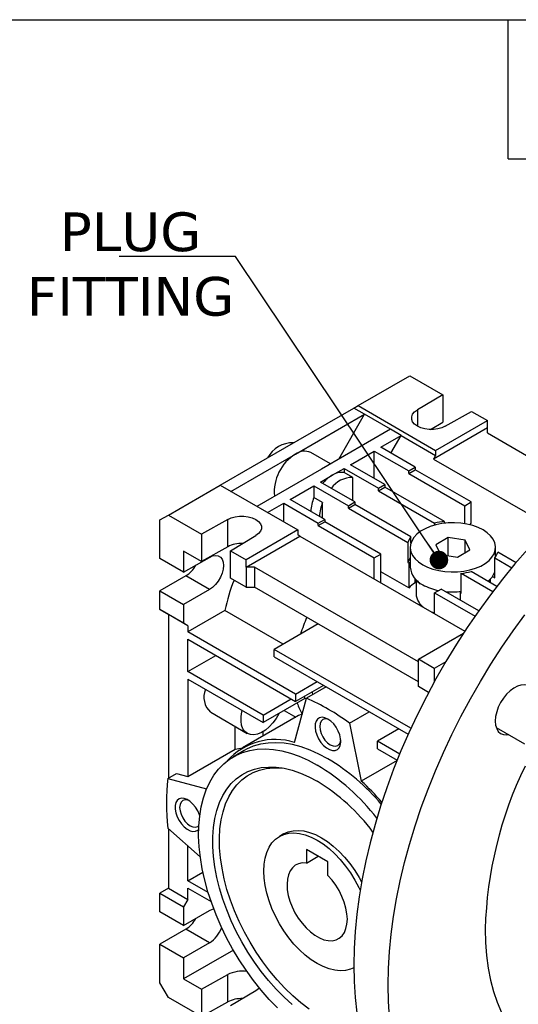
# Model space of a CAD drawing. Header units: millimetres. Extents: x 19 to 819, y 19 to 629.
# Tile 6 of 7: x 651 to 733, y 467 to 629. Entities that reach past the tile are written whole.
import ezdxf

# ---------------------------------------------------------------- set-up
doc = ezdxf.new("R2010")
doc.units = ezdxf.units.MM
doc.header["$LTSCALE"] = 3
doc.linetypes.add('SLD-Solid', pattern=[0])
doc.layers.add('TEXT', color=140, linetype='SLD-Solid', lineweight=25)
doc.styles.add('SLDTEXTSTYLE0', font='VERDANA.TTF')
doc.styles.get("Standard").update_dxf_attribs({"font": 'VERDANA.TTF'})
doc.dimstyles.new('SLDDIMSTYLE6', dxfattribs={"dimtxt": 0.18, "dimasz": 3.048, "dimexe": 0, "dimexo": 0.0625, "dimgap": 0, "dimtad": 0, "dimtih": 1, "dimtoh": 1, "dimdec": 0, "dimrnd": 1e-09, "dimzin": 0, "dimdsep": 46, "dimtxsty": 'Standard', "dimblk1": 'DOT', "dimblk2": 'DOT', "dimsah": 1, "dimcen": 0.09, "dimadec": 0, "dimazin": 0, "dimtfac": 3.048, "dimtdec": 0, "dimtofl": 0, "dimtmove": 0, "dimatfit": 3, "dimldrblk": 'DOT', "dimfxl": 0, "dimfrac": 2, "dimtolj": 1, "dimtzin": 0, "dimarcsym": 0})

# ---------------------------------------------------------------- blocks, each defined once
blk = doc.blocks.new('_Dot')
at = {"color": 0, "linetype": 'ByBlock', "lineweight": -2}
blk.add_line((-0.5, 0), (-1, 0), dxfattribs=at)
at = {"color": 0, "linetype": 'ByBlock', "const_width": 0.5}
blk.add_lwpolyline([(-0.25, 0, 1), (0.25, 0, 1)], format="xyb", close=True, dxfattribs=at)

msp = doc.modelspace()

# ---------------------------------------------------------------- linework, layer by layer
for p, q in [((706.87, 565.31), (715.36, 570.21)), ((715.36, 570.21), (720.77, 567.09)), ((720.77, 567.09), (716.6, 564.6)), ((720.77, 567.09), (720.77, 562.6)), ((694.85, 558.38), (706.17, 564.91)), ((706.17, 564.91), (706.87, 565.31)), ((707.93, 563.89), (706.17, 564.91)), ((706.87, 565.31), (719.6, 557.97)), ((716.6, 564.6), (716.6, 561.95)), ((721.19, 561.95), (725.51, 564.35)), ((725.51, 564.35), (728.09, 562.87)), ((696.62, 557.35), (707.93, 563.89)), ((703.69, 556.54), (707.93, 563.89)), ((712.18, 561.44), (707.93, 563.89)), ((718.75, 561.4), (720.77, 562.6)), ((719.6, 557.97), (728.09, 562.87)), ((728.09, 561.64), (728.09, 562.87)), ((712.18, 561.44), (700.86, 554.91)), ((713.95, 560.42), (712.18, 561.44)), ((728.09, 561.64), (719.25, 556.54)), ((728.09, 560.82), (728.09, 561.64)), ((728.09, 560.82), (744.55, 551.32)), ((710.59, 558.48), (713.95, 560.42)), ((712.27, 557.51), (713.95, 560.42)), ((713.95, 560.42), (719.6, 557.15)), ((684.25, 552.25), (694.85, 558.38)), ((702.33, 555.75), (699.12, 557.6)), ((705.64, 555.62), (709.53, 557.86)), ((709.53, 557.86), (715.18, 554.6)), ((709.53, 553.37), (709.53, 557.86)), ((716.24, 555.21), (710.59, 558.48)), ((719.6, 557.97), (719.6, 557.15)), ((686.01, 551.23), (696.62, 557.35)), ((719.6, 557.15), (719.25, 556.54)), ((719.25, 556.54), (738.3, 545.54)), ((700.86, 554.91), (690.26, 548.78)), ((702.63, 553.88), (704.58, 555.01)), ((704.58, 555.01), (710.23, 551.74)), ((704.58, 555.01), (704.58, 554.33)), ((705.99, 553.52), (704.58, 554.33)), ((711.29, 552.35), (705.64, 555.62)), ((715.18, 554.6), (716.24, 555.21)), ((715.18, 554.19), (716.24, 554.8)), ((715.18, 554.19), (715.18, 554.6)), ((716.24, 555.21), (716.24, 554.8)), ((725.44, 549.5), (716.24, 554.8)), ((700.69, 552.76), (702.63, 553.88)), ((706.34, 549.5), (700.69, 552.76)), ((705.99, 549.7), (705.99, 553.52)), ((715.18, 554.19), (724.38, 548.88)), ((675.76, 547.35), (684.25, 552.25)), ((684.25, 552.25), (696.97, 544.9)), ((695.74, 549.9), (699.63, 552.15)), ((699.63, 552.15), (699.63, 550.22)), ((699.63, 552.15), (705.28, 548.88)), ((710.23, 551.74), (711.29, 552.35)), ((710.23, 551.33), (711.29, 551.95)), ((710.23, 551.33), (710.23, 551.74)), ((710.23, 551.33), (719.44, 546.02)), ((711.29, 552.35), (711.29, 551.95)), ((721.07, 546.3), (711.29, 551.95)), ((701.39, 546.64), (695.74, 549.9)), ((701.04, 549.4), (699.63, 550.22)), ((705.28, 548.88), (706.34, 549.5)), ((706.34, 549.5), (706.34, 549.09)), ((724.38, 548.88), (725.44, 549.5)), ((725.44, 546.03), (725.44, 549.5)), ((692.03, 547.76), (694.68, 549.29)), ((694.68, 546.23), (694.68, 549.29)), ((694.68, 549.29), (700.33, 546.03)), ((701.04, 546.84), (701.04, 549.4)), ((705.28, 548.48), (706.34, 549.09)), ((705.28, 548.48), (705.28, 548.88)), ((705.28, 548.48), (715.06, 542.83)), ((715.55, 543.77), (706.34, 549.09)), ((724.38, 545.93), (724.38, 548.88)), ((674.35, 546.54), (675.76, 547.35)), ((674.35, 540.21), (674.35, 546.54)), ((675.76, 547.35), (681.17, 544.23)), ((685.48, 546.64), (681.17, 544.23)), ((685.48, 542.15), (685.48, 546.64)), ((700.33, 546.03), (701.39, 546.64)), ((700.33, 545.62), (701.39, 546.23)), ((701.39, 546.64), (701.39, 546.23)), ((710.59, 540.92), (701.39, 546.23)), ((721.07, 546.01), (721.07, 546.3)), ((696.97, 544.9), (688.49, 540.01)), ((696.97, 544.9), (696.97, 544.09)), ((700.33, 545.62), (700.33, 546.03)), ((700.33, 545.62), (709.53, 540.31)), ((719.44, 546.02), (719.44, 545.7)), ((721.07, 546.1), (721.2, 546.02)), ((725.27, 545.74), (725.44, 546.03)), ((681.17, 544.23), (681.17, 539.74)), ((685.91, 541.49), (690.08, 543.99)), ((688.49, 538.78), (697.33, 543.88)), ((697.33, 543.88), (696.97, 544.09)), ((697.33, 543.88), (724.38, 528.27)), ((715.55, 542.8), (715.55, 543.77)), ((721.68, 543.66), (719.64, 542.48)), ((724.47, 543.23), (721.68, 543.66)), ((721.68, 540.67), (721.68, 543.66)), ((725.22, 541.62), (724.47, 543.23)), ((724.47, 541.18), (724.47, 543.23)), ((678.24, 541.43), (678.24, 537.96)), ((681.17, 539.74), (678.24, 541.43)), ((685.48, 542.15), (681.17, 539.74)), ((685.91, 541.49), (688.49, 540.01)), ((685.91, 537), (685.91, 541.49)), ((715.06, 542.83), (715.06, 539.57)), ((715.43, 542.05), (715.43, 538.78)), ((719.64, 542.48), (720.39, 540.87)), ((723.18, 540.44), (725.22, 541.62)), ((729.43, 540.49), (729.43, 542.05)), ((678.24, 537.96), (674.35, 540.21)), ((678.24, 537.96), (682.48, 540.41)), ((688.49, 538.78), (688.49, 540.01)), ((709.53, 540.31), (710.59, 540.92)), ((709.53, 536.84), (709.53, 540.31)), ((710.59, 536.23), (710.59, 540.92)), ((720.39, 540.87), (723.18, 540.44)), ((729.31, 540.32), (732.11, 538.71)), ((729.31, 537.06), (729.31, 540.32)), ((732.8, 539.53), (729.81, 541.26)), ((689.9, 538.78), (688.49, 538.78)), ((688.49, 538.78), (688.49, 535.52)), ((716.77, 523.27), (689.9, 538.78)), ((689.9, 538.78), (689.9, 535.52)), ((715.06, 539.57), (715.18, 539.5)), ((715.18, 539.5), (715.43, 539.64)), ((715.18, 539.5), (715.18, 535.38)), ((678.59, 537.35), (674.35, 534.9)), ((682.48, 535.11), (678.59, 537.35)), ((688.49, 535.52), (685.91, 537)), ((715.18, 535.38), (710.59, 538.03)), ((716.24, 536.25), (716.24, 536.89)), ((716.43, 536.7), (716.43, 534.67)), ((723.8, 537.79), (728.99, 534.79)), ((723.8, 534.52), (723.8, 537.79)), ((729.64, 535.64), (725.42, 538.08)), ((728.43, 536.34), (728.43, 536.7)), ((728.62, 536.23), (728.62, 536.89)), ((728.93, 537.28), (729.31, 537.06)), ((729.31, 537.85), (729.22, 537.8)), ((674.35, 534.9), (678.24, 532.66)), ((674.35, 531.84), (674.35, 534.9)), ((682.48, 535.11), (678.24, 532.66)), ((688.49, 535.52), (689.9, 535.52)), ((716.77, 520), (689.9, 535.52)), ((719.43, 534.6), (720.49, 535.21)), ((726.68, 531.64), (720.49, 535.21)), ((719.43, 531.13), (719.43, 534.6)), ((719.43, 534.6), (726.07, 530.76)), ((723.8, 534.67), (723.67, 534.6)), ((723.67, 533.37), (723.67, 534.6)), ((723.67, 534.6), (723.8, 534.52)), ((678.24, 529.59), (674.35, 531.84)), ((674.35, 531.84), (675.76, 531.02)), ((678.24, 532.66), (678.24, 529.59)), ((685.03, 531.7), (678.94, 528.19)), ((694.6, 526.18), (685.03, 531.7)), ((675.76, 531.02), (675.76, 504.21)), ((678.94, 529.19), (675.76, 531.02)), ((719.43, 531.3), (718.88, 531.44)), ((678.94, 529.19), (678.24, 529.59)), ((678.94, 529.19), (678.94, 528.19)), ((700.33, 529.49), (693.09, 525.31)), ((696.62, 517.98), (678.94, 528.19)), ((678.94, 526.96), (696.62, 516.76)), ((678.94, 521.66), (678.94, 526.96)), ((716.77, 523.68), (724.16, 527.94)), ((715.54, 512.35), (693.09, 525.31)), ((693.09, 524.08), (693.09, 525.31)), ((678.94, 521.66), (683.54, 524.31)), ((693.09, 524.08), (715.1, 511.38)), ((719.35, 522.19), (716.77, 523.68)), ((716.77, 522.45), (716.77, 523.68)), ((716.77, 519.19), (716.77, 522.45)), ((721.25, 523.25), (719.35, 522.19)), ((719.35, 522.19), (719.35, 519.92)), ((691.32, 514.51), (678.94, 521.66)), ((678.94, 520.43), (691.32, 513.29)), ((678.94, 520.43), (678.94, 504.46)), ((696.62, 517.98), (700.14, 520.01)), ((701.2, 519.4), (696.62, 516.76)), ((701.63, 519.15), (698.39, 517.28)), ((718.44, 518.22), (716.77, 519.19)), ((698.13, 517.22), (691.32, 513.29)), ((691.32, 514.51), (695.91, 517.17)), ((696.45, 510.02), (698.39, 517.28)), ((696.62, 517.98), (696.62, 516.76)), ((682.68, 514.98), (688.69, 511.51)), ((697.11, 514.44), (687.93, 509.14)), ((691.32, 514.51), (691.32, 513.29)), ((694.75, 515.27), (696.64, 514.17)), ((697.71, 514.66), (697.12, 514.43)), ((705.46, 513.2), (708.7, 515.07)), ((686.72, 508.95), (686.72, 512.64)), ((705.46, 513.2), (707.4, 503.7)), ((713.57, 512.26), (710.06, 510.23)), ((729.54, 512.51), (734.18, 509.83)), ((691.32, 511.1), (691.32, 511.84)), ((686.72, 508.95), (687.91, 509.13)), ((710.06, 509), (710.06, 510.23)), ((713.7, 508.13), (710.06, 510.23)), ((678.94, 504.46), (686.72, 508.95)), ((688.18, 508.71), (686.41, 507.69)), ((710.06, 509), (713.3, 507.13)), ((713.28, 507.09), (707.4, 503.7)), ((675.64, 504.14), (677.06, 504.96)), ((677.06, 504.96), (678.94, 504.46)), ((675.64, 504.14), (682.02, 502.44)), ((680.98, 491.25), (675.64, 495.98)), ((675.76, 495.88), (675.76, 486.11)), ((694.66, 495.02), (693.96, 494.61)), ((678.94, 487.34), (678.94, 493.05)), ((701.92, 490.44), (698.39, 492.48)), ((698.39, 492.48), (698.39, 490.23)), ((698.39, 490.23), (700.34, 491.36)), ((701.92, 488.19), (701.92, 490.44)), ((678.94, 487.34), (681.4, 488.76)), ((682.26, 485.42), (678.94, 487.34)), ((675.76, 486.11), (674.35, 485.3)), ((674.35, 485.3), (678.24, 483.05)), ((674.35, 482.23), (674.35, 485.3)), ((675.76, 486.11), (678.94, 484.28)), ((678.94, 486.11), (682.75, 483.92)), ((678.94, 484.28), (678.94, 486.11)), ((678.94, 484.28), (678.24, 483.05)), ((678.24, 479.99), (674.35, 482.23)), ((678.24, 483.05), (678.24, 479.99)), ((678.24, 479.99), (682.48, 482.44)), ((678.59, 479.38), (674.35, 476.93)), ((682.48, 477.13), (678.59, 479.38)), ((674.35, 476.93), (678.24, 474.68)), ((674.35, 470.6), (674.35, 476.93)), ((682.48, 477.13), (678.24, 474.68)), ((686.41, 475.93), (678.24, 471.21)), ((678.24, 474.68), (678.24, 471.21)), ((681.17, 469.52), (685.48, 471.93)), ((685.48, 467.44), (685.48, 471.93)), ((675.76, 468.15), (674.35, 470.6)), ((678.24, 471.21), (681.17, 469.52)), ((681.17, 469.52), (681.17, 465.03)), ((690.08, 469.27), (685.91, 466.78)), ((681.17, 465.03), (675.76, 468.15)), ((681.17, 465.03), (685.48, 467.44))]:
    msp.add_line(p, q)
at = {"flags": 128}
for points in [[(721.19, 561.95), (720.62, 561.69), (719.97, 561.5), (719.26, 561.41), (718.53, 561.41), (717.82, 561.5), (717.17, 561.69), (716.6, 561.95), (716.14, 562.28), (715.83, 562.65), (715.67, 563.06), (715.67, 563.48), (715.83, 563.89), (716.14, 564.27), (716.6, 564.6)], [(685.48, 546.64), (686.05, 546.9), (686.71, 547.08), (687.42, 547.18), (688.15, 547.18), (688.86, 547.08), (689.51, 546.9), (690.08, 546.64), (690.53, 546.31), (690.85, 545.93), (691.01, 545.52), (691.01, 545.1), (690.85, 544.69), (690.53, 544.31), (690.08, 543.99)], [(717.48, 539.19), (718.27, 538.8), (719.16, 538.47), (720.12, 538.23), (721.13, 538.08), (722.17, 538.01), (723.21, 538.03), (724.24, 538.14), (725.23, 538.34), (726.15, 538.63), (727, 538.98), (727.74, 539.41), (728.36, 539.9), (728.85, 540.43), (729.19, 541), (729.39, 541.59), (729.43, 542.2), (729.31, 542.8), (729.04, 543.38), (728.62, 543.94), (728.06, 544.45), (727.38, 544.9), (726.59, 545.3), (725.7, 545.62), (724.74, 545.86), (723.73, 546.02), (722.69, 546.09), (721.65, 546.06), (720.62, 545.95), (719.63, 545.75), (718.71, 545.47), (717.86, 545.11), (717.12, 544.68), (716.5, 544.2), (716.01, 543.66), (715.67, 543.09), (715.47, 542.5), (715.44, 541.9), (715.55, 541.3), (715.82, 540.71), (716.24, 540.16), (716.8, 539.65), (717.48, 539.19)], [(734.72, 541.73), (732.62, 539.32), (730.58, 536.83), (728.59, 534.26), (726.67, 531.62), (724.8, 528.91), (723.01, 526.14), (721.29, 523.32), (719.65, 520.45), (718.08, 517.54), (716.6, 514.6), (715.21, 511.62), (713.91, 508.63), (712.7, 505.62), (711.59, 502.6), (710.57, 499.59), (709.66, 496.57), (708.85, 493.57), (708.14, 490.59), (707.54, 487.63), (707.05, 484.71), (706.66, 481.83), (706.39, 478.99), (706.22, 476.2), (706.17, 473.47)], [(682.48, 540.41), (682.99, 540.64), (683.48, 540.73), (683.91, 540.66), (684.28, 540.45), (684.55, 540.11), (684.72, 539.64), (684.78, 539.09), (684.72, 538.46), (684.55, 537.8), (684.28, 537.14), (683.91, 536.51), (683.48, 535.94), (682.99, 535.47), (682.48, 535.11)], [(711.82, 470.2), (711.88, 472.93), (712.04, 475.72), (712.32, 478.56), (712.71, 481.45), (713.2, 484.37), (713.8, 487.33), (714.51, 490.31), (715.32, 493.31), (716.23, 496.32), (717.25, 499.34), (718.36, 502.36), (719.57, 505.36), (720.87, 508.36), (722.26, 511.33), (723.74, 514.28), (725.3, 517.19), (726.95, 520.06), (728.67, 522.88), (730.46, 525.65), (732.32, 528.35), (734.25, 531)], [(735.6, 518.25), (735.4, 518.69), (735.07, 519.09), (734.66, 519.36), (734.16, 519.48), (733.61, 519.45), (733.02, 519.27), (732.42, 518.96), (731.82, 518.51), (731.25, 517.96), (730.73, 517.3), (730.27, 516.58), (729.89, 515.82), (729.62, 515.04), (729.45, 514.27), (729.39, 513.54)], [(699.31, 518.31), (699.32, 518.28), (699.41, 517.87)], [(693.89, 514.77), (693.88, 514.75), (693.42, 513.96), (692.88, 513.24), (692.29, 512.6), (691.67, 512.07), (691.03, 511.67), (690.39, 511.4), (689.78, 511.28), (689.21, 511.31), (688.71, 511.49), (688.3, 511.82), (687.98, 512.28), (687.76, 512.85), (687.66, 513.53), (687.67, 514.28), (687.8, 515.08), (687.86, 515.29)], [(701.92, 513.88), (701.44, 514.09), (700.97, 514.17), (700.56, 514.09), (700.22, 513.87), (699.98, 513.52), (699.84, 513.06), (699.81, 512.51), (699.89, 511.9), (700.09, 511.26), (700.38, 510.64), (700.76, 510.05), (701.2, 509.55), (701.68, 509.14), (702.17, 508.85), (702.65, 508.71), (703.09, 508.71), (703.47, 508.86), (703.76, 509.14), (703.96, 509.55), (704.04, 510.06), (704.01, 510.65), (703.87, 511.27), (703.63, 511.91), (703.29, 512.52), (702.88, 513.07), (702.41, 513.53), (701.92, 513.88)], [(702.13, 513.75), (701.86, 513.85), (701.44, 513.89), (701.08, 513.78), (700.8, 513.52), (700.63, 513.14), (700.57, 512.65), (700.63, 512.1), (700.8, 511.52), (701.08, 510.94), (701.44, 510.41), (701.86, 509.97), (702.31, 509.64), (702.76, 509.45), (703.18, 509.41), (703.54, 509.52), (703.81, 509.78), (703.99, 510.16), (704.04, 510.44)], [(729.39, 513.54), (729.45, 512.88), (729.62, 512.31), (729.89, 511.84), (730.27, 511.51), (730.73, 511.32), (731.25, 511.27), (731.6, 511.32)], [(701.92, 507.35), (700.45, 508.13), (698.99, 508.78), (697.55, 509.3), (696.13, 509.67), (694.74, 509.9), (693.39, 509.99), (692.1, 509.94), (690.85, 509.74), (689.68, 509.4), (688.57, 508.92), (688.18, 508.71)], [(693.66, 466.46), (692.29, 467.87), (690.97, 469.38), (689.7, 470.98), (688.49, 472.64), (687.35, 474.37), (686.28, 476.16), (685.29, 477.98), (684.38, 479.85), (683.57, 481.73), (682.85, 483.63), (682.23, 485.53), (681.71, 487.42), (681.3, 489.29), (680.99, 491.13), (680.8, 492.92), (680.71, 494.67), (680.74, 496.35), (680.88, 497.96), (681.13, 499.49), (681.49, 500.94), (681.95, 502.28), (682.52, 503.52), (683.2, 504.64), (683.96, 505.65), (684.82, 506.53), (685.77, 507.28), (686.8, 507.9), (687.91, 508.38), (689.09, 508.72), (690.33, 508.92), (691.63, 508.97), (692.97, 508.88), (694.36, 508.65), (695.78, 508.28), (697.22, 507.76), (698.69, 507.11), (700.16, 506.33), (700.16, 506.33)], [(696.05, 467.01), (694.73, 468.22), (693.44, 469.53), (692.19, 470.94), (690.99, 472.43), (689.86, 473.99), (688.79, 475.61), (687.79, 477.29), (686.87, 479.02), (686.04, 480.77), (685.31, 482.54), (684.66, 484.33), (684.12, 486.1), (683.69, 487.87), (683.36, 489.61), (683.13, 491.31), (683.02, 492.96), (683.02, 494.56), (683.13, 496.08), (683.36, 497.53), (683.69, 498.89), (684.12, 500.15), (684.66, 501.3), (685.31, 502.34), (686.04, 503.27), (686.87, 504.06), (687.79, 504.73), (688.79, 505.26), (689.86, 505.65), (690.99, 505.9), (692.19, 506), (693.44, 505.97), (694.73, 505.79), (696.05, 505.47), (697.41, 505), (698.78, 504.4), (700.16, 503.67), (700.16, 503.67)], [(698.82, 466.27), (697.47, 467.31), (696.15, 468.45), (694.85, 469.71), (693.6, 471.05), (692.4, 472.49), (691.25, 474.01), (690.16, 475.59), (689.15, 477.23), (688.21, 478.92), (687.36, 480.65), (686.6, 482.4), (685.93, 484.16), (685.36, 485.92), (684.9, 487.67), (684.54, 489.4), (684.29, 491.09), (684.15, 492.74), (684.13, 494.34), (684.21, 495.86), (684.4, 497.31), (684.71, 498.67), (685.12, 499.94), (685.64, 501.1), (686.25, 502.15), (686.97, 503.08), (687.78, 503.89), (688.67, 504.56), (689.65, 505.1), (690.7, 505.51), (691.81, 505.77), (692.99, 505.88), (694.22, 505.86), (694.44, 505.84)], [(680.89, 498.01), (680.84, 498.16), (680.57, 498.79), (680.21, 499.39), (679.78, 499.92), (679.31, 500.36), (678.82, 500.67), (678.34, 500.86), (677.88, 500.89), (677.49, 500.78), (677.17, 500.53), (676.95, 500.15), (676.84, 499.66), (676.84, 499.09), (676.95, 498.47), (677.17, 497.83), (677.49, 497.22), (677.88, 496.65), (678.34, 496.16), (678.82, 495.78), (679.31, 495.53), (679.78, 495.42), (680.21, 495.46), (680.57, 495.64), (680.72, 495.79)], [(679.14, 500.48), (678.88, 500.58), (678.46, 500.62), (678.1, 500.51), (677.82, 500.25), (677.65, 499.87), (677.59, 499.38), (677.65, 498.83), (677.82, 498.24), (678.1, 497.67), (678.46, 497.14), (678.88, 496.7), (679.33, 496.37), (679.78, 496.18), (680.2, 496.14), (680.56, 496.25), (680.75, 496.4)], [(691.39, 488.93), (691.44, 490.03), (691.61, 491.06), (691.88, 491.99), (692.26, 492.82), (692.73, 493.54), (693.3, 494.14), (693.96, 494.61), (694.69, 494.94), (695.49, 495.14), (696.35, 495.19), (697.26, 495.1), (698.21, 494.87), (699.18, 494.5), (700.16, 494), (701.14, 493.37), (702.11, 492.62), (703.05, 491.76), (703.96, 490.8), (704.82, 489.75), (705.62, 488.63), (706.36, 487.45), (707.01, 486.23), (707.22, 485.79)], [(694.66, 495.02), (695.4, 495.35), (696.2, 495.54), (697.06, 495.6), (697.97, 495.51), (698.91, 495.28), (699.88, 494.91), (700.86, 494.4), (701.85, 493.77), (702.81, 493.02), (703.76, 492.16), (704.67, 491.2), (705.53, 490.16), (706.33, 489.04), (707.06, 487.86), (707.45, 487.15)], [(698.39, 490.23), (697.72, 490.25), (697.1, 490.13), (696.55, 489.87), (696.09, 489.47), (695.71, 488.95), (695.44, 488.31), (695.27, 487.58), (695.21, 486.76), (695.26, 485.87), (695.42, 484.94), (695.69, 483.99), (696.06, 483.03), (696.52, 482.09), (697.06, 481.2), (697.67, 480.36), (698.34, 479.6), (699.05, 478.94), (699.79, 478.39), (700.53, 477.96), (701.26, 477.66), (701.97, 477.51), (702.64, 477.49), (703.25, 477.62), (703.79, 477.89), (704.25, 478.3), (704.62, 478.83), (704.89, 479.47), (705.05, 480.22), (705.11, 481.04), (705.05, 481.93), (704.88, 482.86), (704.6, 483.82), (704.23, 484.77), (703.76, 485.71), (703.21, 486.6), (702.6, 487.44), (701.92, 488.19)], [(706.17, 473.03), (705.62, 472.8), (704.82, 472.6), (703.96, 472.55), (703.05, 472.64), (702.11, 472.87), (701.14, 473.24), (700.16, 473.75), (699.18, 474.38), (698.21, 475.13), (697.26, 475.99), (696.35, 476.94), (695.49, 477.99), (694.69, 479.11), (693.96, 480.29), (693.3, 481.52), (692.73, 482.77), (692.26, 484.04), (691.88, 485.3), (691.61, 486.55), (691.44, 487.77), (691.39, 488.93)], [(682.48, 482.44), (682.99, 482.67), (683.18, 482.72)], [(727.73, 479.38), (727.79, 477.18), (727.96, 475.05), (728.23, 473), (728.62, 471.03), (729.12, 469.16), (729.72, 467.38), (730.43, 465.71)], [(706.17, 473.47), (706.22, 470.8), (706.39, 468.2), (706.66, 465.68), (707.05, 463.24), (707.54, 460.88), (708.14, 458.62), (708.85, 456.45), (709.66, 454.39), (710.57, 452.43), (711.59, 450.59), (712.7, 448.85), (713.91, 447.24), (715.21, 445.75), (716.6, 444.38), (718.08, 443.15), (719.65, 442.04), (720.67, 441.42)], [(690.67, 469.74), (690.53, 469.6), (690.08, 469.27)], [(712.04, 464.93), (711.88, 467.53), (711.82, 470.2)]]:
    msp.add_lwpolyline(points, dxfattribs=at)
for centre, radius, start, end in [((696.07, 554.64), 4.56, 87.4819, 152.5127), ((698.08, 555.35), 2.48, 65.185, 126.1255), ((700.36, 551.16), 7.24, 121.0996, 185.57), ((704.22, 551.43), 2.92, 83.0639, 122.9727), ((705.96, 548.36), 6.45, 121.1025, 139.5344), ((705.96, 549.21), 4.31, 89.6291, 144.1821), ((705.83, 547.58), 6.74, 156.9795, 176.7509), ((707.25, 546.77), 6.74, 156.9795, 176.7509), ((722.31, 534.5), 11.87, 96.015, 103.9863), ((718.07, 541.84), 3.18, 142.5045, 161.7261), ((687.72, 537.91), 4.79, 87.5277, 117.7934), ((717.98, 538.62), 3.07, 145.9633, 161.9296), ((726.79, 542.26), 3.18, 322.5045, 341.7261), ((676.05, 541.39), 4.77, 302.1733, 331.6971), ((718.88, 539.09), 3.46, 185.1353, 246.1849), ((712.98, 526), 28.53, 158.071, 168.4607), ((722.55, 549.59), 11.87, 276.015, 283.9863), ((726.01, 539.24), 3.51, 308.2328, 339.9128), ((729.09, 519.51), 21.1, 127.5059, 131.2316), ((721.75, 543.58), 8.77, 240.8655, 259.0151), ((722.43, 546.78), 12.04, 264.0807, 276.5089), ((726.26, 518.68), 30.24, 156.8377, 162.4096), ((684.86, 517.44), 3.29, 156.4461, 228.3645), ((708.98, 520.17), 11.24, 193.3475, 195.2238), ((684.41, 484.9), 35.27, 53.3564, 66.649), ((705.87, 519.37), 9.42, 197.719, 209.9909), ((693.25, 499.97), 10.55, 72.3638, 138.2759), ((681.31, 475.27), 36.33, 37.9346, 58.7454), ((684.1, 477.55), 34.72, 40.0517, 59.1042), ((793.16, 477.59), 65.45, 154.1261, 178.4248), ((710.69, 500.06), 35.28, 173.3548, 186.6452), ((683.21, 475.88), 32.55, 36.6887, 58.6225), ((679.69, 473.36), 41.09, 40.8318, 47.5887), ((676.05, 483.41), 4.77, 302.1733, 331.6971), ((679.81, 481.32), 4.97, 302.5442, 340.1931), ((687.78, 467.46), 5.03, 80.0383, 117.2176), ((687.72, 463.2), 4.79, 87.5277, 117.7934)]:
    msp.add_arc(centre, radius, start, end)
for points, knots in [([(716.64, 536.62), (716.65, 536.59), (716.74, 536.37), (716.9, 536.18), (717.04, 536.02)], [0, 0, 0, 0, 0.1365145, 1, 1, 1, 1]), ([(717.6, 532.18), (717.42, 532.36), (717.05, 532.72), (716.68, 533.36), (716.46, 534.02), (716.45, 534.46), (716.44, 534.67)], [0, 0, 0, 0, 0.256435, 0.520664, 0.776987, 1, 1, 1, 1])]:
    msp.add_open_spline(points, degree=3, knots=knots)
at = {"layer": 'TEXT'}
for p, q in [((19.05, 628.65), (819.15, 628.65)), ((731.52, 605.79), (731.52, 628.65)), ((731.52, 605.79), (754.38, 605.79))]:
    msp.add_line(p, q, dxfattribs=at)

# ---------------------------------------------------------------- texts
at = {"layer": 'TEXT', "insert": (669.53, 597.02), "char_height": 6.35, "attachment_point": 2, "style": 'SLDTEXTSTYLE0'}
msp.add_mtext('PLUG^JFITTING', dxfattribs=at)

# ---------------------------------------------------------------- leaders
at = {"layer": 'TEXT'}
msp.add_leader([(720.14, 539.97), (686.74, 589.78), (667.69, 589.78)], dimstyle='SLDDIMSTYLE6', dxfattribs=at)

doc.saveas('drawing.dxf')
